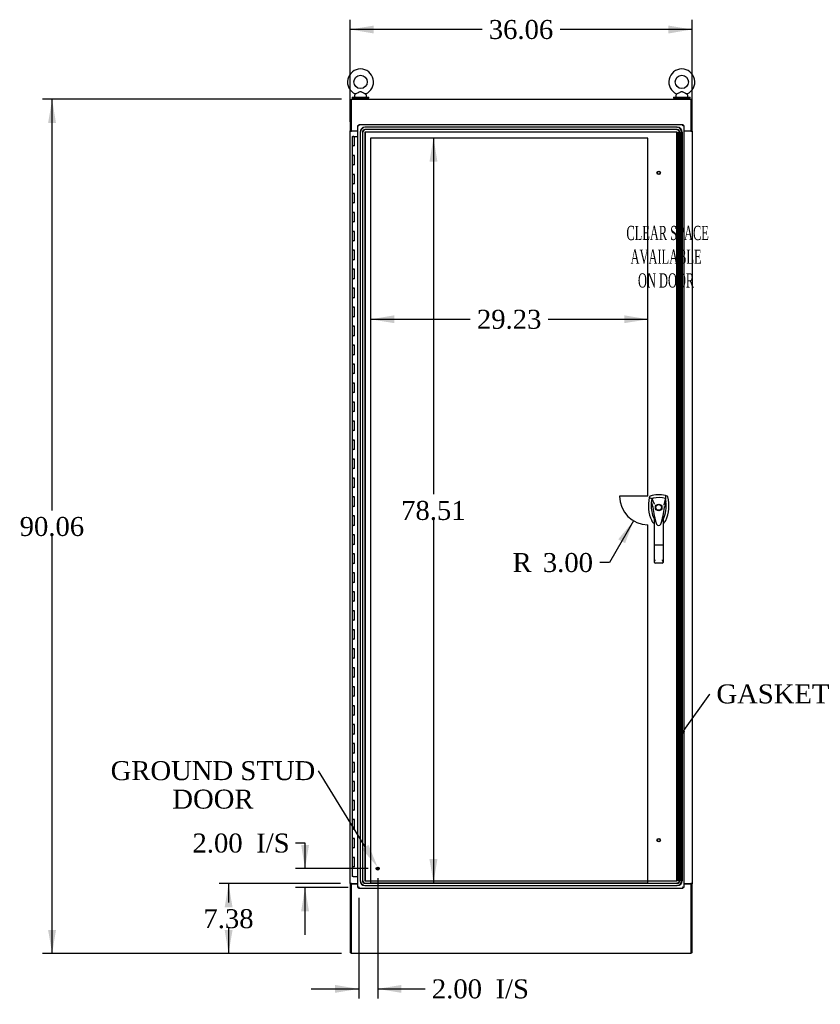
# Model space of a CAD drawing. Header units: inches. Extents: x 2 to 538, y -2 to 358.
# Tile 7 of 19: x 124 to 208, y 129 to 232. Entities that reach past the tile are written whole.
import ezdxf
from ezdxf import colors
from ezdxf.entities.mleader import LeaderData, LeaderLine
from ezdxf.enums import TextEntityAlignment as Align
from ezdxf.lldxf.tags import DXFTag
from ezdxf.math import Vec2, Vec3

# ---------------------------------------------------------------- set-up
doc = ezdxf.new("R2010")
doc.units = ezdxf.units.IN
doc.header["$MEASUREMENT"] = 0
for name, color, linetype in [('COM70220', 7, 'Continuous'), ('COM70755-6', 7, 'Continuous'), ('COM70760', 7, 'Continuous'), ('COM71200-5', 7, 'Continuous'), ('COM71201-6', 7, 'Continuous'), ('COM71202-6', 7, 'Continuous'), ('Default', 7, 'Continuous'), ('DV1_Default', 7, 'Continuous'), ('HAN86294', 7, 'Continuous'), ('SCS86415', 7, 'Continuous'), ('STD26122', 7, 'Continuous'), ('STD26258', 7, 'Continuous'), ('WAF25377', 7, 'Continuous'), ('WAM254785', 7, 'Continuous')]:
    doc.layers.add(name, color=color, linetype=linetype)
doc.styles.add('SEACAD_Times_New_Roman', font='times.ttf')
tags = doc.linetypes.add('HIDDEN2', pattern=[0.1875, 0.125, -0.0625]).pattern_tags.tags
tags[6:7] = [DXFTag(74, 4), DXFTag(75, 0), DXFTag(340, '0'), DXFTag(46, 0.0), DXFTag(50, 0.0), DXFTag(44, 0.0), DXFTag(45, 0.0)]
tags[4:5] = [DXFTag(74, 4), DXFTag(75, 0), DXFTag(340, '0'), DXFTag(46, 0.0), DXFTag(50, 0.0), DXFTag(44, 0.0), DXFTag(45, 0.0)]
doc.dimstyles.new('HAMMOND_(STH_-_540x360)', dxfattribs={"dimtxt": 2, "dimasz": 2.5, "dimexe": 1, "dimexo": 1, "dimgap": 0.5, "dimtad": 0, "dimtih": 1, "dimtoh": 1, "dimzin": 0, "dimdsep": 46, "dimtxsty": 'SEACAD_Times_New_Roman', "dimblk1": '_SE_FILLED', "dimblk2": '_SE_FILLED', "dimsah": 1, "dimcen": 1, "dimadec": 0, "dimazin": 0, "dimtfac": 0.8, "dimtofl": 0, "dimtmove": 0, "dimatfit": 3, "dimfxl": 1, "dimtolj": 1, "dimtzin": 0, "dimarcsym": 0})

# ---------------------------------------------------------------- blocks, each defined once
blk = doc.blocks.new('SE')
at = {"layer": 'COM70220', "color": 7, "linetype": 'HIDDEN2'}
for p, q in [((159.61, 220.55), (159.61, 141.61)), ((159.61, 220.55), (159.61, 141.61)), ((159.67, 141.61), (159.67, 220.55)), ((159.67, 141.61), (159.67, 220.55)), ((159.86, 220.55), (159.86, 141.61)), ((159.92, 141.61), (159.92, 220.55)), ((193.01, 221.05), (160.11, 221.05)), ((193.01, 221.05), (160.11, 221.05)), ((193.01, 220.8), (160.11, 220.8)), ((160.11, 220.55), (160.11, 141.61)), ((193.01, 220.55), (160.11, 220.55)), ((193.01, 220.55), (160.11, 220.55)), ((160.11, 220.55), (160.11, 141.61)), ((160.17, 141.61), (160.17, 220.55)), ((160.17, 141.61), (160.17, 220.55)), ((193.01, 221.05), (193.07, 221.05)), ((193.01, 221.05), (193.07, 221.05)), ((193.01, 220.8), (193.07, 220.8)), ((193.01, 141.61), (193.01, 220.55)), ((193.01, 141.61), (193.01, 220.55)), ((193.01, 220.55), (193.07, 220.55)), ((193.01, 220.55), (193.07, 220.55)), ((193.07, 220.55), (193.07, 141.61)), ((193.08, 220.55), (193.08, 141.61)), ((193.26, 141.61), (193.26, 220.55)), ((193.32, 220.55), (193.32, 141.61)), ((193.51, 141.61), (193.51, 220.55)), ((193.51, 141.61), (193.51, 220.55)), ((193.57, 220.55), (193.57, 141.61)), ((193.57, 220.55), (193.57, 141.61)), ((160.11, 141.61), (193.01, 141.61)), ((160.11, 141.61), (193.01, 141.61)), ((160.11, 141.36), (193.01, 141.36)), ((193.07, 141.61), (193.01, 141.61)), ((193.07, 141.61), (193.01, 141.61)), ((193.07, 141.36), (193.01, 141.36)), ((160.11, 141.11), (193.01, 141.11)), ((160.11, 141.11), (193.01, 141.11)), ((193.07, 141.11), (193.01, 141.11)), ((193.07, 141.11), (193.01, 141.11))]:
    blk.add_line(p, q, dxfattribs=at)
for centre, radius, start, end in [((160.11, 220.55), 0.5, 90, 180), ((160.11, 220.55), 0.499, 90, 180), ((160.17, 220.55), 0.5, 90, 180), ((160.17, 220.55), 0.499, 90, 180), ((160.11, 220.55), 0.25, 90, 180), ((160.17, 220.55), 0.25, 90, 180), ((160.11, 220.55), 0.001, 90, 180), ((160.17, 220.55), 0.001, 90, 180), ((193.01, 220.55), 0.5, 0, 90), ((193.01, 220.55), 0.499, 0, 90), ((193.01, 220.55), 0.25, 0, 90), ((193.01, 220.55), 0.001, 0, 90), ((193.07, 220.55), 0.5, 0, 90), ((193.07, 220.55), 0.499, 0, 90), ((193.07, 220.55), 0.25, 0, 90), ((193.07, 220.55), 0.001, 0, 90), ((160.11, 141.61), 0.5, 180, 270), ((160.11, 141.61), 0.499, 180, 270), ((160.17, 141.61), 0.5, 180, 270), ((160.17, 141.61), 0.499, 180, 270), ((160.11, 141.61), 0.25, 180, 270), ((160.17, 141.61), 0.25, 180, 270), ((160.11, 141.61), 0.001, 180, 270), ((160.17, 141.61), 0.001, 180, 270), ((193.01, 141.61), 0.5, 270, 0), ((193.01, 141.61), 0.001, 270, 0), ((193.01, 141.61), 0.25, 270, 0), ((193.01, 141.61), 0.499, 270, 0), ((193.07, 141.61), 0.5, 270, 0), ((193.07, 141.61), 0.001, 270, 0), ((193.07, 141.61), 0.25, 270, 0), ((193.07, 141.61), 0.499, 270, 0)]:
    blk.add_arc(centre, radius, start, end, dxfattribs=at)
at = {"layer": 'COM70755-6', "color": 7, "linetype": 'Continuous'}
for p, q in [((158.66, 224), (194.53, 224)), ((158.66, 224), (158.66, 223.86)), ((158.66, 223.86), (158.66, 220.66)), ((194.53, 223.86), (194.53, 224)), ((194.53, 220.66), (194.53, 223.86)), ((158.66, 220.66), (159.37, 220.66)), ((193.75, 220.66), (194.53, 220.66))]:
    blk.add_line(p, q, dxfattribs=at)
at = {"layer": 'COM70760', "color": 7, "linetype": 'Continuous'}
for p, q in [((158.78, 220.08), (159.01, 220.08)), ((158.78, 220.08), (158.78, 219.08)), ((158.84, 220.09), (158.84, 220.11)), ((158.84, 220.11), (158.89, 220.11)), ((158.89, 220.09), (158.84, 220.09)), ((158.85, 220.09), (158.85, 220.08)), ((158.89, 220.11), (158.91, 220.11)), ((158.89, 220.09), (158.91, 220.09)), ((158.91, 220.11), (158.96, 220.11)), ((158.96, 220.09), (158.91, 220.09)), ((158.95, 220.08), (158.95, 220.09)), ((158.96, 220.11), (158.96, 220.09)), ((159.01, 220.08), (159.37, 220.08)), ((159.01, 219.08), (159.01, 220.08)), ((158.78, 219.08), (158.9, 219.08)), ((158.78, 219.08), (158.78, 218.08)), ((158.9, 219.08), (158.78, 219.08)), ((159.01, 219.08), (158.9, 219.08)), ((158.78, 218.08), (158.9, 218.08)), ((158.9, 218.08), (158.78, 218.08)), ((158.78, 218.08), (158.78, 217.08)), ((159.01, 218.08), (158.9, 218.08)), ((159.01, 217.08), (159.01, 218.08)), ((158.78, 217.08), (158.9, 217.08)), ((158.78, 217.08), (158.78, 216.08)), ((158.9, 217.08), (158.78, 217.08)), ((159.01, 217.08), (158.9, 217.08)), ((158.78, 216.08), (158.9, 216.08)), ((158.9, 216.08), (158.78, 216.08)), ((158.78, 216.08), (158.78, 215.08)), ((159.01, 216.08), (158.9, 216.08)), ((159.01, 215.08), (159.01, 216.08)), ((158.78, 215.08), (158.9, 215.08)), ((158.78, 215.08), (158.78, 214.08)), ((158.9, 215.08), (158.78, 215.08)), ((159.01, 215.08), (158.9, 215.08)), ((158.78, 214.08), (158.9, 214.08)), ((158.9, 214.08), (158.78, 214.08)), ((158.78, 214.08), (158.78, 213.08)), ((159.01, 214.08), (158.9, 214.08)), ((159.01, 213.08), (159.01, 214.08)), ((158.78, 213.08), (158.9, 213.08)), ((158.78, 213.08), (158.78, 212.08)), ((158.9, 213.08), (158.78, 213.08)), ((159.01, 213.08), (158.9, 213.08)), ((158.78, 212.08), (158.9, 212.08)), ((158.9, 212.08), (158.78, 212.08)), ((158.78, 212.08), (158.78, 211.08)), ((159.01, 212.08), (158.9, 212.08)), ((159.01, 211.08), (159.01, 212.08)), ((158.78, 211.08), (158.9, 211.08)), ((158.78, 211.08), (158.78, 210.08)), ((158.9, 211.08), (158.78, 211.08)), ((159.01, 211.08), (158.9, 211.08)), ((158.78, 210.08), (158.9, 210.08)), ((158.9, 210.08), (158.78, 210.08)), ((158.78, 210.08), (158.78, 209.08)), ((159.01, 210.08), (158.9, 210.08)), ((159.01, 209.08), (159.01, 210.08)), ((158.78, 209.08), (158.9, 209.08)), ((158.78, 209.08), (158.78, 208.08)), ((158.9, 209.08), (158.78, 209.08)), ((159.01, 209.08), (158.9, 209.08)), ((158.78, 208.08), (158.9, 208.08)), ((158.9, 208.08), (158.78, 208.08)), ((158.78, 208.08), (158.78, 207.08)), ((159.01, 208.08), (158.9, 208.08)), ((159.01, 207.08), (159.01, 208.08)), ((158.78, 207.08), (158.9, 207.08)), ((158.78, 207.08), (158.78, 206.08)), ((158.9, 207.08), (158.78, 207.08)), ((159.01, 207.08), (158.9, 207.08)), ((158.78, 206.08), (158.9, 206.08)), ((158.9, 206.08), (158.78, 206.08)), ((158.78, 206.08), (158.78, 205.08)), ((159.01, 206.08), (158.9, 206.08)), ((159.01, 205.08), (159.01, 206.08)), ((158.78, 205.08), (158.9, 205.08)), ((158.78, 205.08), (158.78, 204.08)), ((158.9, 205.08), (158.78, 205.08)), ((159.01, 205.08), (158.9, 205.08)), ((158.78, 204.08), (158.9, 204.08)), ((158.9, 204.08), (158.78, 204.08)), ((158.78, 204.08), (158.78, 203.08)), ((159.01, 204.08), (158.9, 204.08)), ((159.01, 203.08), (159.01, 204.08)), ((158.78, 203.08), (158.9, 203.08)), ((158.78, 203.08), (158.78, 202.08)), ((158.9, 203.08), (158.78, 203.08)), ((159.01, 203.08), (158.9, 203.08)), ((158.78, 202.08), (158.9, 202.08)), ((158.9, 202.08), (158.78, 202.08)), ((158.78, 202.08), (158.78, 201.08)), ((159.01, 202.08), (158.9, 202.08)), ((159.01, 201.08), (159.01, 202.08)), ((158.78, 201.08), (158.9, 201.08)), ((158.78, 201.08), (158.78, 200.08)), ((158.9, 201.08), (158.78, 201.08)), ((159.01, 201.08), (158.9, 201.08)), ((158.78, 200.08), (158.9, 200.08)), ((158.9, 200.08), (158.78, 200.08)), ((158.78, 200.08), (158.78, 199.08)), ((159.01, 200.08), (158.9, 200.08)), ((159.01, 199.08), (159.01, 200.08)), ((158.78, 199.08), (158.9, 199.08)), ((158.78, 199.08), (158.78, 198.08)), ((158.9, 199.08), (158.78, 199.08)), ((159.01, 199.08), (158.9, 199.08)), ((158.78, 198.08), (158.9, 198.08)), ((158.9, 198.08), (158.78, 198.08)), ((158.78, 198.08), (158.78, 197.08)), ((159.01, 198.08), (158.9, 198.08)), ((159.01, 197.08), (159.01, 198.08)), ((158.78, 197.08), (158.9, 197.08)), ((158.78, 197.08), (158.78, 196.08)), ((158.9, 197.08), (158.78, 197.08)), ((159.01, 197.08), (158.9, 197.08)), ((158.78, 196.08), (158.9, 196.08)), ((158.9, 196.08), (158.78, 196.08)), ((158.78, 196.08), (158.78, 195.08)), ((159.01, 196.08), (158.9, 196.08)), ((159.01, 195.08), (159.01, 196.08)), ((158.78, 195.08), (158.9, 195.08)), ((158.78, 195.08), (158.78, 194.08)), ((158.9, 195.08), (158.78, 195.08)), ((159.01, 195.08), (158.9, 195.08)), ((158.78, 194.08), (158.9, 194.08)), ((158.9, 194.08), (158.78, 194.08)), ((158.78, 194.08), (158.78, 193.08)), ((158.78, 193.08), (158.9, 193.08)), ((158.78, 193.08), (158.78, 192.08)), ((158.9, 193.08), (158.78, 193.08)), ((159.01, 194.08), (158.9, 194.08)), ((159.01, 193.08), (158.9, 193.08)), ((159.01, 193.08), (159.01, 194.08)), ((158.78, 192.08), (158.9, 192.08)), ((158.9, 192.08), (158.78, 192.08)), ((158.78, 192.08), (158.78, 191.08)), ((159.01, 192.08), (158.9, 192.08)), ((159.01, 191.08), (159.01, 192.08)), ((158.78, 191.08), (158.9, 191.08)), ((158.78, 191.08), (158.78, 190.08)), ((158.9, 191.08), (158.78, 191.08)), ((159.01, 191.08), (158.9, 191.08)), ((158.78, 190.08), (158.9, 190.08)), ((158.9, 190.08), (158.78, 190.08)), ((158.78, 190.08), (158.78, 189.08)), ((159.01, 190.08), (158.9, 190.08)), ((159.01, 189.08), (159.01, 190.08)), ((158.78, 189.08), (158.9, 189.08)), ((158.78, 189.08), (158.78, 188.08)), ((158.9, 189.08), (158.78, 189.08)), ((159.01, 189.08), (158.9, 189.08)), ((158.78, 188.08), (158.9, 188.08)), ((158.9, 188.08), (158.78, 188.08)), ((158.78, 188.08), (158.78, 187.08)), ((159.01, 188.08), (158.9, 188.08)), ((159.01, 187.08), (159.01, 188.08)), ((158.78, 187.08), (158.9, 187.08)), ((158.78, 187.08), (158.78, 186.08)), ((158.9, 187.08), (158.78, 187.08)), ((159.01, 187.08), (158.9, 187.08)), ((158.78, 186.08), (158.9, 186.08)), ((158.9, 186.08), (158.78, 186.08)), ((158.78, 186.08), (158.78, 185.08)), ((159.01, 186.08), (158.9, 186.08)), ((159.01, 185.08), (159.01, 186.08)), ((158.78, 185.08), (158.9, 185.08)), ((158.78, 185.08), (158.78, 184.08)), ((158.9, 185.08), (158.78, 185.08)), ((159.01, 185.08), (158.9, 185.08)), ((158.78, 184.08), (158.9, 184.08)), ((158.9, 184.08), (158.78, 184.08)), ((158.78, 184.08), (158.78, 183.08)), ((159.01, 184.08), (158.9, 184.08)), ((159.01, 183.08), (159.01, 184.08)), ((158.78, 183.08), (158.9, 183.08)), ((158.78, 183.08), (158.78, 182.08)), ((158.9, 183.08), (158.78, 183.08)), ((159.01, 183.08), (158.9, 183.08)), ((158.78, 182.08), (158.9, 182.08)), ((158.9, 182.08), (158.78, 182.08)), ((158.78, 182.08), (158.78, 181.08)), ((159.01, 182.08), (158.9, 182.08)), ((159.01, 181.08), (159.01, 182.08)), ((158.78, 181.08), (158.9, 181.08)), ((158.78, 181.08), (158.78, 180.08)), ((158.9, 181.08), (158.78, 181.08)), ((159.01, 181.08), (158.9, 181.08)), ((158.78, 180.08), (158.9, 180.08)), ((158.9, 180.08), (158.78, 180.08)), ((158.78, 180.08), (158.78, 179.08)), ((159.01, 180.08), (158.9, 180.08)), ((159.01, 179.08), (159.01, 180.08)), ((158.78, 179.08), (158.9, 179.08)), ((158.78, 179.08), (158.78, 178.08)), ((158.9, 179.08), (158.78, 179.08)), ((159.01, 179.08), (158.9, 179.08)), ((158.78, 178.08), (158.9, 178.08)), ((158.9, 178.08), (158.78, 178.08)), ((158.78, 178.08), (158.78, 177.08)), ((159.01, 178.08), (158.9, 178.08)), ((159.01, 177.08), (159.01, 178.08)), ((158.78, 177.08), (158.9, 177.08)), ((158.78, 177.08), (158.78, 176.08)), ((158.9, 177.08), (158.78, 177.08)), ((159.01, 177.08), (158.9, 177.08)), ((158.78, 176.08), (158.9, 176.08)), ((158.9, 176.08), (158.78, 176.08)), ((158.78, 176.08), (158.78, 175.08)), ((159.01, 176.08), (158.9, 176.08)), ((159.01, 175.08), (159.01, 176.08)), ((158.78, 175.08), (158.9, 175.08)), ((158.78, 175.08), (158.78, 174.08)), ((158.9, 175.08), (158.78, 175.08)), ((159.01, 175.08), (158.9, 175.08)), ((158.78, 174.08), (158.9, 174.08)), ((158.9, 174.08), (158.78, 174.08)), ((158.78, 174.08), (158.78, 173.08)), ((159.01, 174.08), (158.9, 174.08)), ((159.01, 173.08), (159.01, 174.08)), ((158.78, 173.08), (158.9, 173.08)), ((158.78, 173.08), (158.78, 172.08)), ((158.9, 173.08), (158.78, 173.08)), ((159.01, 173.08), (158.9, 173.08)), ((158.78, 172.08), (158.9, 172.08)), ((158.9, 172.08), (158.78, 172.08)), ((158.78, 172.08), (158.78, 171.08)), ((159.01, 172.08), (158.9, 172.08)), ((159.01, 171.08), (159.01, 172.08)), ((158.78, 171.08), (158.9, 171.08)), ((158.78, 171.08), (158.78, 170.08)), ((158.9, 171.08), (158.78, 171.08)), ((159.01, 171.08), (158.9, 171.08)), ((158.78, 170.08), (158.9, 170.08)), ((158.9, 170.08), (158.78, 170.08)), ((158.78, 170.08), (158.78, 169.08)), ((159.01, 170.08), (158.9, 170.08)), ((159.01, 169.08), (159.01, 170.08)), ((158.78, 169.08), (158.9, 169.08)), ((158.78, 169.08), (158.78, 168.08)), ((158.9, 169.08), (158.78, 169.08)), ((159.01, 169.08), (158.9, 169.08)), ((158.78, 168.08), (158.9, 168.08)), ((158.9, 168.08), (158.78, 168.08)), ((158.78, 168.08), (158.78, 167.08)), ((159.01, 168.08), (158.9, 168.08)), ((159.01, 167.08), (159.01, 168.08)), ((158.78, 167.08), (158.9, 167.08)), ((158.78, 167.08), (158.78, 166.08)), ((158.9, 167.08), (158.78, 167.08)), ((158.78, 166.08), (158.9, 166.08)), ((158.9, 166.08), (158.78, 166.08)), ((158.78, 166.08), (158.78, 165.08)), ((159.01, 167.08), (158.9, 167.08)), ((159.01, 166.08), (158.9, 166.08)), ((159.01, 165.08), (159.01, 166.08)), ((158.78, 165.08), (158.9, 165.08)), ((158.78, 165.08), (158.78, 164.08)), ((158.9, 165.08), (158.78, 165.08)), ((159.01, 165.08), (158.9, 165.08)), ((158.78, 164.08), (158.9, 164.08)), ((158.9, 164.08), (158.78, 164.08)), ((158.78, 164.08), (158.78, 163.08)), ((159.01, 164.08), (158.9, 164.08)), ((159.01, 163.08), (159.01, 164.08)), ((158.78, 163.08), (158.9, 163.08)), ((158.78, 163.08), (158.78, 162.08)), ((158.9, 163.08), (158.78, 163.08)), ((159.01, 163.08), (158.9, 163.08)), ((158.78, 162.08), (158.9, 162.08)), ((158.9, 162.08), (158.78, 162.08)), ((158.78, 162.08), (158.78, 161.08)), ((159.01, 162.08), (158.9, 162.08)), ((159.01, 161.08), (159.01, 162.08)), ((158.78, 161.08), (158.9, 161.08)), ((158.78, 161.08), (158.78, 160.08)), ((158.9, 161.08), (158.78, 161.08)), ((159.01, 161.08), (158.9, 161.08)), ((158.78, 160.08), (158.9, 160.08)), ((158.9, 160.08), (158.78, 160.08)), ((158.78, 160.08), (158.78, 159.08)), ((159.01, 160.08), (158.9, 160.08)), ((159.01, 159.08), (159.01, 160.08)), ((158.78, 159.08), (158.9, 159.08)), ((158.78, 159.08), (158.78, 158.08)), ((158.9, 159.08), (158.78, 159.08)), ((159.01, 159.08), (158.9, 159.08)), ((158.78, 158.08), (158.9, 158.08)), ((158.9, 158.08), (158.78, 158.08)), ((158.78, 158.08), (158.78, 157.08)), ((159.01, 158.08), (158.9, 158.08)), ((159.01, 157.08), (159.01, 158.08)), ((158.78, 157.08), (158.9, 157.08)), ((158.78, 157.08), (158.78, 156.08)), ((158.9, 157.08), (158.78, 157.08)), ((159.01, 157.08), (158.9, 157.08)), ((158.78, 156.08), (158.9, 156.08)), ((158.9, 156.08), (158.78, 156.08)), ((158.78, 156.08), (158.78, 155.08)), ((159.01, 156.08), (158.9, 156.08)), ((159.01, 155.08), (159.01, 156.08)), ((158.78, 155.08), (158.9, 155.08)), ((158.78, 155.08), (158.78, 154.08)), ((158.9, 155.08), (158.78, 155.08)), ((159.01, 155.08), (158.9, 155.08)), ((158.78, 154.08), (158.9, 154.08)), ((158.9, 154.08), (158.78, 154.08)), ((158.78, 154.08), (158.78, 153.08)), ((159.01, 154.08), (158.9, 154.08)), ((159.01, 153.08), (159.01, 154.08)), ((158.78, 153.08), (158.9, 153.08)), ((158.78, 153.08), (158.78, 152.08)), ((158.9, 153.08), (158.78, 153.08)), ((159.01, 153.08), (158.9, 153.08)), ((158.78, 152.08), (158.9, 152.08)), ((158.9, 152.08), (158.78, 152.08)), ((158.78, 152.08), (158.78, 151.08)), ((159.01, 152.08), (158.9, 152.08)), ((159.01, 151.08), (159.01, 152.08)), ((158.78, 151.08), (158.9, 151.08)), ((158.78, 151.08), (158.78, 150.08)), ((158.9, 151.08), (158.78, 151.08)), ((159.01, 151.08), (158.9, 151.08)), ((158.78, 150.08), (158.9, 150.08)), ((158.9, 150.08), (158.78, 150.08)), ((158.78, 150.08), (158.78, 149.08)), ((159.01, 150.08), (158.9, 150.08)), ((159.01, 149.08), (159.01, 150.08)), ((158.78, 149.08), (158.9, 149.08)), ((158.78, 149.08), (158.78, 148.08)), ((158.9, 149.08), (158.78, 149.08)), ((159.01, 149.08), (158.9, 149.08)), ((158.78, 148.08), (158.9, 148.08)), ((158.9, 148.08), (158.78, 148.08)), ((158.78, 148.08), (158.78, 147.08)), ((159.01, 148.08), (158.9, 148.08)), ((159.01, 147.08), (159.01, 148.08)), ((158.78, 147.08), (158.9, 147.08)), ((158.78, 147.08), (158.78, 146.08)), ((158.9, 147.08), (158.78, 147.08)), ((159.01, 147.08), (158.9, 147.08)), ((158.78, 146.08), (158.9, 146.08)), ((158.9, 146.08), (158.78, 146.08)), ((158.78, 146.08), (158.78, 145.08)), ((159.01, 146.08), (158.9, 146.08)), ((159.01, 145.08), (159.01, 146.08)), ((158.78, 145.08), (158.9, 145.08)), ((158.78, 145.08), (158.78, 144.08)), ((158.9, 145.08), (158.78, 145.08)), ((159.01, 145.08), (158.9, 145.08)), ((158.78, 144.08), (158.9, 144.08)), ((158.9, 144.08), (158.78, 144.08)), ((158.78, 144.08), (158.78, 143.08)), ((159.01, 144.08), (158.9, 144.08)), ((159.01, 143.08), (159.01, 144.08)), ((158.78, 143.08), (158.9, 143.08)), ((158.78, 143.08), (158.78, 142.08)), ((158.9, 143.08), (158.78, 143.08)), ((159.01, 143.08), (158.9, 143.08)), ((158.9, 142.08), (158.78, 142.08)), ((158.9, 142.08), (159.37, 142.08))]:
    blk.add_line(p, q, dxfattribs=at)
at = {"layer": 'COM71200-5', "color": 7, "linetype": 'Continuous'}
for p, q in [((158.66, 223.91), (158.56, 223.91)), ((158.56, 223.91), (158.56, 220.66)), ((194.53, 223.91), (194.62, 223.91)), ((194.62, 220.66), (194.62, 223.91)), ((158.56, 220.63), (158.56, 220.66)), ((158.66, 220.66), (158.56, 220.66)), ((158.56, 141.32), (158.56, 220.63)), ((158.56, 220.63), (158.7, 220.63)), ((158.66, 220.63), (158.66, 220.66)), ((159.37, 220.63), (158.7, 220.63)), ((194.48, 220.63), (193.75, 220.63)), ((194.48, 220.63), (194.62, 220.63)), ((194.53, 220.63), (194.53, 220.66)), ((194.62, 220.66), (194.53, 220.66)), ((194.62, 220.63), (194.62, 220.66)), ((194.62, 220.63), (194.62, 141.32)), ((158.56, 141.32), (158.56, 141.29)), ((158.7, 141.32), (158.56, 141.32)), ((158.56, 141.29), (158.66, 141.29)), ((158.56, 141.29), (158.56, 134.04)), ((158.66, 141.32), (158.66, 141.29)), ((158.7, 141.32), (159.37, 141.32)), ((193.75, 141.32), (194.48, 141.32)), ((194.62, 141.32), (194.48, 141.32)), ((194.53, 141.32), (194.53, 141.29)), ((194.53, 141.29), (194.62, 141.29)), ((194.62, 141.32), (194.62, 141.29)), ((194.62, 134.04), (194.62, 141.29)), ((158.66, 134.04), (158.56, 134.04)), ((194.62, 134.04), (194.53, 134.04))]:
    blk.add_line(p, q, dxfattribs=at)
at = {"layer": 'COM71201-6', "color": 7, "linetype": 'Continuous'}
for p, q in [((158.66, 141.29), (158.66, 134.08)), ((158.66, 141.29), (159.37, 141.29)), ((193.75, 141.29), (194.53, 141.29)), ((194.53, 134.08), (194.53, 141.29)), ((158.66, 134.08), (158.66, 133.94)), ((194.53, 133.94), (158.66, 133.94)), ((194.53, 133.94), (194.53, 134.08))]:
    blk.add_line(p, q, dxfattribs=at)
at = {"layer": 'COM71202-6', "color": 7, "linetype": 'Continuous'}
for p, q in [((159.37, 140.91), (159.37, 221.25)), ((159.37, 221.25), (159.43, 221.25)), ((159.47, 221.25), (159.43, 221.25)), ((159.47, 221.35), (193.65, 221.35)), ((159.47, 221.35), (159.47, 221.29)), ((159.47, 221.25), (159.47, 221.29)), ((159.5, 221.21), (159.47, 221.25)), ((159.52, 221.2), (159.52, 221.2)), ((159.52, 221.2), (159.52, 221.2)), ((159.52, 221.2), (159.52, 221.2)), ((159.52, 221.2), (159.52, 221.2)), ((193.61, 221.2), (193.61, 221.2)), ((193.61, 221.2), (193.61, 221.2)), ((193.61, 221.2), (193.61, 221.2)), ((193.61, 221.2), (193.61, 221.2)), ((193.61, 221.2), (193.61, 221.2)), ((193.62, 221.21), (193.65, 221.25)), ((193.65, 221.35), (193.65, 221.29)), ((193.65, 221.25), (193.65, 221.29)), ((193.65, 221.25), (193.69, 221.25)), ((193.75, 221.25), (193.69, 221.25)), ((193.75, 221.25), (193.75, 140.91)), ((193.81, 220.66), (193.81, 220.63)), ((193.81, 141.32), (193.81, 141.29)), ((159.37, 140.91), (159.43, 140.91)), ((159.47, 140.91), (159.43, 140.91)), ((159.5, 140.94), (159.47, 140.91)), ((159.47, 140.91), (159.47, 140.87)), ((159.47, 140.81), (159.47, 140.87)), ((193.65, 140.81), (159.47, 140.81)), ((159.52, 140.96), (159.52, 140.96)), ((159.52, 140.96), (159.52, 140.96)), ((159.52, 140.96), (159.52, 140.96)), ((159.52, 140.96), (159.52, 140.96)), ((159.52, 140.96), (159.52, 140.96)), ((193.61, 140.96), (193.61, 140.96)), ((193.61, 140.96), (193.61, 140.96)), ((193.61, 140.96), (193.61, 140.96)), ((193.61, 140.96), (193.61, 140.96)), ((193.62, 140.94), (193.65, 140.91)), ((193.65, 140.91), (193.65, 140.87)), ((193.65, 140.91), (193.69, 140.91)), ((193.65, 140.81), (193.65, 140.87)), ((193.75, 140.91), (193.69, 140.91))]:
    blk.add_line(p, q, dxfattribs=at)
for centre, start, end in [((160, 222.18), 238.5613, 243.7633), ((158.54, 220.72), 26.2367, 31.4387), ((194.58, 220.72), 148.5613, 153.7633), ((193.12, 222.18), 296.2367, 301.4387), ((160, 139.98), 116.2367, 121.4387), ((158.54, 141.44), 328.5613, 333.7633), ((194.58, 141.44), 206.2367, 211.4387), ((193.12, 139.98), 58.5613, 63.7633)]:
    blk.add_arc(centre, 1.09, start, end, dxfattribs=at)
at = {"layer": 'DV1_Default', "color": 7, "linetype": 'HIDDEN2'}
for p, q in [((189.96, 219.92), (160.73, 219.92)), ((160.73, 219.92), (160.73, 141.41)), ((189.96, 182.16), (189.96, 219.92)), ((189.96, 182.16), (186.96, 182.16)), ((189.96, 141.41), (189.96, 179.16)), ((160.73, 141.41), (189.96, 141.41))]:
    blk.add_line(p, q, dxfattribs=at)
blk.add_arc((189.96, 182.16), 3, 180, 270, dxfattribs=at)
at = {"layer": 'HAN86294', "color": 7, "linetype": 'Continuous'}
for p, q in [((190.11, 182.08), (190.1, 182.02)), ((190.1, 182.02), (190.38, 181.92)), ((190.38, 181.92), (190.6, 181.35)), ((191.8, 181.92), (191.63, 181.26)), ((191.99, 182.17), (191.81, 182.23)), ((190.49, 181), (190.49, 181)), ((190.6, 181.35), (190.65, 181.31)), ((191.7, 181), (191.7, 181)), ((190.64, 177), (190.64, 179.98)), ((191.55, 179.98), (191.55, 177)), ((191.55, 179.7), (191.57, 179.74)), ((191.57, 179.74), (191.57, 179.75)), ((190.83, 179.34), (190.83, 179.33)), ((191.31, 179.22), (191.32, 179.23)), ((190.64, 175.19), (190.64, 177)), ((191.46, 177), (190.73, 177)), ((191.55, 177), (191.55, 175.19)), ((191.46, 175.1), (190.73, 175.1))]:
    blk.add_line(p, q, dxfattribs=at)
for radius in [0.35, 0.3]:
    blk.add_circle((191.09, 180.98), radius, dxfattribs=at)
for centre, radius, start, end in [((193.72, 181.17), 3.72, 166.7532, 205.1027), ((191.09, 179.74), 2.58, 73.8589, 110.3492), ((193.72, 181.17), 3.42, 167.3846, 174.7018), ((191.09, 179.74), 2.28, 106.8385, 108.0343), ((191.09, 179.74), 2.28, 104.4503, 106.8385), ((191.09, 179.74), 2.28, 71.9657, 104.4503), ((188.46, 181.17), 3.42, 10.1138, 12.6154), ((188.46, 181.17), 3.42, 8.519, 10.1138), ((188.46, 181.17), 3.42, 7.2824, 8.519), ((193.72, 181.17), 3.42, 174.7018, 200.2077), ((197.33, 181.57), 6.87, 184.7542, 199.9908), ((190.57, 179.65), 1.35, 91.2336, 93.7696), ((184.65, 181.6), 7.07, 340.3478, 355.1696), ((188.46, 181.17), 3.42, 334.8973, 7.2824), ((204.46, 154.55), 29.63, 115.6418, 115.7539), ((191.63, 180.21), 0.791, 85.3077, 89.6394), ((193.72, 181.17), 3.42, 200.2077, 205.1027), ((191.03, 179.91), 0.45, 205.1027, 208.4225), ((189.11, 179.37), 1.65, 10.2772, 21.6468), ((191.15, 179.91), 0.45, 331.5775, 334.8973), ((191.15, 179.91), 0.75, 301.8486, 334.8973), ((191.03, 179.91), 0.75, 233.4788, 238.1514), ((191.09, 179.3), 0.234, 202.2802, 338.2167), ((190.73, 175.19), 0.0903, 180.0017, 181.1154), ((190.73, 175.19), 0.09, 181.1172, 270), ((191.46, 175.19), 0.09, 270, 358.8828), ((191.46, 175.19), 0.0903, 358.8846, 359.9983)]:
    blk.add_arc(centre, radius, start, end, dxfattribs=at)
for points in [[(190.19, 182.17), (190.15, 182.15), (190.12, 182.12), (190.11, 182.08)], [(191.81, 182.23), (191.81, 182.12), (191.8, 182.02), (191.8, 181.92)], [(192.07, 182.08), (192.06, 182.12), (192.03, 182.15), (191.99, 182.17)], [(190.32, 181.49), (190.37, 181.32), (190.43, 181.16), (190.49, 181)], [(191.85, 181.6), (191.8, 181.4), (191.75, 181.2), (191.7, 181)], [(190.35, 179.59), (190.41, 179.48), (190.49, 179.38), (190.59, 179.31)], [(190.76, 179.57), (190.75, 179.6), (190.74, 179.63), (190.73, 179.67)], [(191.46, 179.67), (191.43, 179.57), (191.4, 179.47), (191.37, 179.38)], [(190.83, 179.34), (190.83, 179.35), (190.82, 179.36), (190.82, 179.38)]]:
    blk.add_open_spline(points, degree=3, dxfattribs=at)
for points, knots in [([(191.83, 179.59), (192.01, 179.98), (192.12, 180.39), (192.2, 181.24), (192.17, 181.67), (192.07, 182.08)], [0, 0, 0, 0, 0.5, 0.5, 1, 1, 1, 1]), ([(191.46, 179.67), (191.47, 179.72), (191.49, 179.78), (191.51, 179.87), (191.52, 179.9), (191.53, 179.94), (191.54, 179.95), (191.54, 179.97), (191.54, 179.97), (191.55, 179.98), (191.55, 179.98), (191.55, 179.98)], [0, 0, 0, 0, 0.5, 0.5, 0.75, 0.75, 0.875, 0.875, 0.9375, 0.9375, 1, 1, 1, 1]), ([(190.73, 177), (190.72, 177), (190.71, 177), (190.7, 177), (190.7, 177), (190.69, 177), (190.68, 177), (190.67, 177), (190.67, 177), (190.65, 177), (190.65, 177), (190.64, 177), (190.64, 177), (190.64, 177), (190.64, 177), (190.64, 177)], [0, 0, 0, 0, 0.125, 0.125, 0.25, 0.25, 0.375, 0.375, 0.5, 0.5, 0.75, 0.75, 0.875, 0.875, 1, 1, 1, 1]), ([(191.55, 177), (191.55, 177), (191.55, 177), (191.54, 177), (191.54, 177), (191.54, 177), (191.53, 177), (191.52, 177), (191.51, 177), (191.5, 177), (191.5, 177), (191.49, 177), (191.48, 177), (191.47, 177), (191.46, 177), (191.46, 177)], [0, 0, 0, 0, 0.125, 0.125, 0.25, 0.25, 0.5, 0.5, 0.625, 0.625, 0.75, 0.75, 0.875, 0.875, 1, 1, 1, 1]), ([(190.64, 175.19), (190.64, 175.21), (190.64, 175.22), (190.65, 175.25), (190.65, 175.26), (190.66, 175.28), (190.66, 175.29), (190.68, 175.32), (190.69, 175.34), (190.7, 175.38), (190.71, 175.39), (190.72, 175.41), (190.72, 175.42), (190.73, 175.44)], [0, 0, 0, 0, 0.25, 0.25, 0.375, 0.375, 0.5, 0.5, 0.75, 0.75, 0.875, 0.875, 1, 1, 1, 1]), ([(191.46, 175.44), (191.46, 175.42), (191.47, 175.41), (191.48, 175.39), (191.48, 175.38), (191.5, 175.34), (191.51, 175.32), (191.52, 175.29), (191.52, 175.28), (191.53, 175.26), (191.53, 175.25), (191.54, 175.22), (191.55, 175.21), (191.55, 175.19)], [0, 0, 0, 0, 0.125, 0.125, 0.25, 0.25, 0.5, 0.5, 0.625, 0.625, 0.75, 0.75, 1, 1, 1, 1])]:
    blk.add_open_spline(points, degree=3, knots=knots, dxfattribs=at)
at = {"layer": 'SCS86415', "color": 7, "linetype": 'Continuous'}
for p, q in [((159.03, 224.42), (159.03, 224.3)), ((159.11, 224.54), (159.05, 224.46)), ((160.27, 224.46), (160.2, 224.54)), ((160.28, 224.3), (160.28, 224.42)), ((192.9, 224.42), (192.9, 224.3)), ((192.98, 224.54), (192.92, 224.46)), ((194.14, 224.46), (194.07, 224.54)), ((194.15, 224.3), (194.15, 224.42))]:
    blk.add_line(p, q, dxfattribs=at)
for centre in [(159.66, 225.83), (193.53, 225.83)]:
    blk.add_circle(centre, 0.704, dxfattribs=at)
for centre, radius, start, end in [((159.66, 225.83), 1.37, 294.0237, 246.0188), ((193.53, 225.83), 1.37, 294.0237, 246.0188), ((159.09, 224.42), 0.06, 140.3214, 180), ((159.09, 224.3), 0.06, 180, 270), ((159.09, 224.55), 0.03, 297.8916, 61.952), ((160.22, 224.56), 0.0231, 111.5897, 162.4656), ((160.22, 224.3), 0.06, 270, 0), ((160.22, 224.42), 0.06, 0, 39.6786), ((192.96, 224.42), 0.06, 140.3214, 180), ((192.96, 224.3), 0.06, 180, 270), ((192.96, 224.55), 0.03, 297.8916, 61.952), ((194.09, 224.56), 0.0231, 111.5897, 162.4656), ((194.09, 224.3), 0.06, 270, 0), ((194.09, 224.42), 0.06, 0, 39.6786)]:
    blk.add_arc(centre, radius, start, end, dxfattribs=at)
for points in [[(160.2, 224.53), (160.2, 224.53), (160.19, 224.54), (160.14, 224.57), (160.12, 224.58), (160.07, 224.61), (160.05, 224.62), (159.97, 224.66), (159.92, 224.69), (159.83, 224.74), (159.8, 224.75), (159.74, 224.78), (159.71, 224.78), (159.64, 224.79), (159.61, 224.78), (159.55, 224.77), (159.52, 224.75), (159.43, 224.71), (159.37, 224.68), (159.27, 224.62), (159.22, 224.59), (159.18, 224.57)], [(194.07, 224.53), (194.07, 224.53), (194.06, 224.54), (194.01, 224.57), (193.99, 224.58), (193.94, 224.61), (193.92, 224.62), (193.84, 224.66), (193.79, 224.69), (193.7, 224.74), (193.67, 224.75), (193.61, 224.78), (193.58, 224.78), (193.51, 224.79), (193.48, 224.78), (193.42, 224.77), (193.39, 224.75), (193.3, 224.71), (193.24, 224.68), (193.14, 224.62), (193.09, 224.59), (193.05, 224.57)]]:
    blk.add_open_spline(points, degree=3, knots=[0.5685641, 0.5685641, 0.5685641, 0.5685641, 0.625, 0.625, 0.65625, 0.65625, 0.6875, 0.6875, 0.75, 0.75, 0.78125, 0.78125, 0.8125, 0.8125, 0.84375, 0.84375, 0.875, 0.875, 0.9375, 0.9375, 1, 1, 1, 1], dxfattribs=at)
at = {"layer": 'STD26122', "color": 7, "linetype": 'HIDDEN2'}
for centre, radius in [((191.09, 216.25), 0.185), ((191.09, 216.25), 0.15), ((191.09, 145.91), 0.185), ((191.09, 145.91), 0.15)]:
    blk.add_circle(centre, radius, dxfattribs=at)
at = {"layer": 'STD26258', "color": 7, "linetype": 'HIDDEN2'}
for radius in [0.156, 0.125, 0.0944]:
    blk.add_circle((161.47, 142.91), radius, dxfattribs=at)
at = {"layer": 'WAF25377', "color": 7, "linetype": 'Continuous'}
for p, q in [((158.78, 224.24), (160.53, 224.24)), ((158.78, 224.24), (158.78, 224.13)), ((160.53, 224.13), (160.53, 224.24)), ((192.65, 224.24), (194.4, 224.24)), ((192.65, 224.24), (192.65, 224.13)), ((194.4, 224.13), (194.4, 224.24)), ((158.78, 224.13), (160.53, 224.13)), ((192.65, 224.13), (194.4, 224.13))]:
    blk.add_line(p, q, dxfattribs=at)
at = {"layer": 'WAM254785', "color": 7, "linetype": 'Continuous'}
for p, q in [((158.91, 224.13), (158.91, 224)), ((160.41, 224), (160.41, 224.13)), ((192.78, 224.13), (192.78, 224)), ((194.28, 224), (194.28, 224.13))]:
    blk.add_line(p, q, dxfattribs=at)
at = {"layer": 'DV1_Default', "insert": (191.87, 210.66), "char_height": 1.5, "width": 14.8987, "attachment_point": 2}
blk.add_mtext('{\\fTimes New Roman|b0||i0||c0|p34;\\C7;\\H1.5;\\W0.5776;^I}{\\fTimes New Roman|b0||i0||c0|p34;\\C7;\\H1.5;\\W0.5776;CLEAR SPACE\\P}{\\fTimes New Roman|b0||i0||c0|p34;\\C7;\\H1.5;\\W0.5776;AVAILABLE \\P}{\\fTimes New Roman|b0||i0||c0|p34;\\C7;\\H1.5;\\W0.5776;ON DOOR^I}', dxfattribs=at)
blk = doc.blocks.new('DMBLK4703')
at = {"layer": 'Default', "linetype": 'Continuous'}
for points in [[(126.73, 221.5), (127.56, 221.5), (127.15, 224)], [(126.73, 136.44), (127.15, 133.94), (127.56, 136.44)]]:
    blk.add_hatch(color=7, dxfattribs=at).paths.add_polyline_path(points)
at = {"layer": 'Default', "color": 7, "linetype": 'Continuous'}
for p, q in [((157.66, 224), (126.15, 224)), ((127.15, 180.67), (127.15, 224)), ((127.15, 133.94), (127.15, 177.97)), ((157.66, 133.94), (126.15, 133.94))]:
    blk.add_line(p, q, dxfattribs=at)
at = {"layer": 'Default', "color": 7, "linetype": 'Continuous', "style": 'SEACAD_Times_New_Roman'}
blk.add_text('90.06', height=2, dxfattribs=at).set_placement((123.73, 179.97), align=Align.TOP_LEFT)
blk = doc.blocks.new('_SE_FILLED')
at = {"color": 0}
blk.add_line((0, 0), (-1, 0), dxfattribs=at)
blk.add_solid([(0, 0), (-1, -0.1665), (-1, 0.1665), (0, 0)], dxfattribs=at)
blk = doc.blocks.new('DMBLK4709')
at = {"layer": 'Default', "linetype": 'Continuous'}
for points in [[(145.34, 138.82), (146.17, 138.82), (145.75, 141.32)], [(145.34, 136.44), (145.75, 133.94), (146.17, 136.44)]]:
    blk.add_hatch(color=7, dxfattribs=at).paths.add_polyline_path(points)
at = {"layer": 'Default', "color": 7, "linetype": 'Continuous'}
for p, q in [((157.56, 141.32), (144.75, 141.32)), ((145.75, 141.32), (145.75, 139.33)), ((145.75, 136.63), (145.75, 133.94)), ((157.66, 133.94), (144.75, 133.94))]:
    blk.add_line(p, q, dxfattribs=at)
at = {"layer": 'Default', "color": 7, "linetype": 'Continuous', "style": 'SEACAD_Times_New_Roman'}
blk.add_text('7.38', height=2, dxfattribs=at).set_placement((143.1, 138.63), align=Align.TOP_LEFT)
blk = doc.blocks.new('DMBLK4713')
at = {"layer": 'Default', "linetype": 'Continuous'}
for points in [[(167.77, 217.42), (167.35, 219.92), (166.93, 217.42)], [(167.77, 143.91), (166.93, 143.91), (167.35, 141.41)]]:
    blk.add_hatch(color=7, dxfattribs=at).paths.add_polyline_path(points)
at = {"layer": 'Default', "color": 7, "linetype": 'Continuous'}
for p, q in [((167.35, 219.92), (167.35, 182.36)), ((167.35, 179.66), (167.35, 141.41))]:
    blk.add_line(p, q, dxfattribs=at)
at = {"layer": 'Default', "color": 7, "linetype": 'Continuous', "style": 'SEACAD_Times_New_Roman'}
blk.add_text('78.51', height=2, dxfattribs=at).set_placement((163.94, 181.66), align=Align.TOP_LEFT)
blk = doc.blocks.new('DMBLK4714')
at = {"layer": 'Default', "linetype": 'Continuous'}
for points in [[(163.23, 200.4), (163.23, 201.23), (160.73, 200.81)], [(187.46, 200.4), (189.96, 200.81), (187.46, 201.23)]]:
    blk.add_hatch(color=7, dxfattribs=at).paths.add_polyline_path(points)
at = {"layer": 'Default', "color": 7, "linetype": 'Continuous'}
for p, q in [((160.73, 200.81), (171.23, 200.81)), ((179.45, 200.81), (189.96, 200.81))]:
    blk.add_line(p, q, dxfattribs=at)
at = {"layer": 'Default', "color": 7, "linetype": 'Continuous', "style": 'SEACAD_Times_New_Roman'}
blk.add_text('29.23', height=2, dxfattribs=at).set_placement((171.93, 201.81), align=Align.TOP_LEFT)
blk = doc.blocks.new('DMBLK4715')
at = {"layer": 'Default', "linetype": 'Continuous'}
blk.add_hatch(color=7, dxfattribs=at).paths.add_polyline_path([(187.55, 177.2), (188.45, 179.57), (186.83, 177.62)])
at = {"layer": 'Default', "color": 7, "linetype": 'Continuous'}
for p, q in [((188.45, 179.57), (185.89, 175.17)), ((185.89, 175.17), (184.89, 175.17))]:
    blk.add_line(p, q, dxfattribs=at)
at = {"layer": 'Default', "color": 7, "linetype": 'Continuous', "style": 'SEACAD_Times_New_Roman'}
for s, p in [('R', (175.69, 176.17)), ('3.00', (178.88, 176.17))]:
    blk.add_text(s, height=2, dxfattribs=at).set_placement(p, align=Align.TOP_LEFT)
blk = doc.blocks.new('DMBLK4723')
at = {"layer": 'Default', "linetype": 'Continuous'}
for points in [[(156.97, 129.81), (159.47, 130.23), (156.97, 130.64)], [(163.97, 129.81), (163.97, 130.64), (161.47, 130.23)]]:
    blk.add_hatch(color=7, dxfattribs=at).paths.add_polyline_path(points)
at = {"layer": 'Default', "color": 7, "linetype": 'Continuous'}
for p, q in [((161.47, 141.91), (161.47, 129.23)), ((159.47, 139.81), (159.47, 129.23)), ((154.47, 130.23), (159.47, 130.23)), ((161.47, 130.23), (165.48, 130.23)), ((165.48, 130.23), (166.48, 130.23))]:
    blk.add_line(p, q, dxfattribs=at)
at = {"layer": 'Default', "color": 7, "linetype": 'Continuous', "style": 'SEACAD_Times_New_Roman'}
for s, p in [('2.00', (167.18, 131.23)), ('I/S', (173.89, 131.23))]:
    blk.add_text(s, height=2, dxfattribs=at).set_placement(p, align=Align.TOP_LEFT)
blk = doc.blocks.new('DMBLK4724')
at = {"layer": 'Default', "linetype": 'Continuous'}
for points in [[(153.4, 145.41), (153.81, 142.91), (154.23, 145.41)], [(153.4, 138.41), (154.23, 138.41), (153.81, 140.91)]]:
    blk.add_hatch(color=7, dxfattribs=at).paths.add_polyline_path(points)
at = {"layer": 'Default', "color": 7, "linetype": 'Continuous'}
for p, q in [((153.81, 145.6), (152.81, 145.6)), ((153.81, 142.91), (153.81, 145.6)), ((160.47, 142.91), (152.81, 142.91)), ((158.37, 140.91), (152.81, 140.91)), ((153.81, 135.91), (153.81, 140.91))]:
    blk.add_line(p, q, dxfattribs=at)
at = {"layer": 'Default', "color": 7, "linetype": 'Continuous', "style": 'SEACAD_Times_New_Roman'}
for s, p in [('2.00', (141.95, 146.6)), ('I/S', (148.66, 146.6))]:
    blk.add_text(s, height=2, dxfattribs=at).set_placement(p, align=Align.TOP_LEFT)
blk = doc.blocks.new('DMBLK4726')
at = {"layer": 'Default', "linetype": 'Continuous'}
for points in [[(161.06, 231.77), (158.56, 231.36), (161.06, 230.94)], [(192.12, 231.77), (192.12, 230.94), (194.62, 231.36)]]:
    blk.add_hatch(color=7, dxfattribs=at).paths.add_polyline_path(points)
at = {"layer": 'Default', "color": 7, "linetype": 'Continuous'}
for p, q in [((158.56, 221.63), (158.56, 232.36)), ((194.62, 221.63), (194.62, 232.36)), ((172.48, 231.36), (158.56, 231.36)), ((194.62, 231.36), (180.7, 231.36))]:
    blk.add_line(p, q, dxfattribs=at)
at = {"layer": 'Default', "color": 7, "linetype": 'Continuous', "style": 'SEACAD_Times_New_Roman'}
blk.add_text('36.06', height=2, dxfattribs=at).set_placement((173.18, 232.36), align=Align.TOP_LEFT)

msp = doc.modelspace()

# ---------------------------------------------------------------- block references
at = {"layer": 'Default'}
msp.add_blockref('SE', (0, 0), dxfattribs=at)

# ---------------------------------------------------------------- dimensions: what is measured, and where the dimension line sits
at = {"layer": 'Default', "color": 7, "linetype": 'Continuous'}
for base, p1, p2, picture, middle in [((158.561, 231.356), (194.621, 220.625), (158.561, 220.625), 'DMBLK4726', (176.591, 231.356)), ((189.957, 200.815), (160.728, 219.916), (189.957, 182.162), 'DMBLK4714', (175.343, 200.815))]:
    dim = msp.add_linear_dim(base=base, p1=p1, p2=p2, text='\\A1;<>', dimstyle='HAMMOND_(STH_-_540x360)', dxfattribs=at)
    dim.commit()
    dim.dimension.update_dxf_attribs({"geometry": picture, "text_midpoint": middle, "dimtype": 160})
for base, p1, p2, angle, picture, middle, dimtype in [((127.145, 133.94), (158.656, 133.94), (158.656, 224), 90, 'DMBLK4703', (127.145, 178.97), 161), ((167.351, 219.916), (160.728, 219.916), (160.728, 141.408), 270, 'DMBLK4713', (167.351, 180.662), 161), ((145.754910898, 133.940002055), (158.561428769, 141.315002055), (158.656428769, 133.940002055), 90, 'DMBLK4709', (145.754910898, 137.62750204), 160)]:
    dim = msp.add_linear_dim(base=base, p1=p1, p2=p2, angle=angle, text='\\A1;<>', dimstyle='HAMMOND_(STH_-_540x360)', dxfattribs=at)
    dim.commit()
    dim.dimension.update_dxf_attribs({"geometry": picture, "text_midpoint": middle, "dimtype": dimtype})
dim = msp.add_radius_dim(center=(189.957, 182.162), mpoint=(188.448, 179.57), text='\\A1;<>', dimstyle='HAMMOND_(STH_-_540x360)', dxfattribs=at)
dim.commit()
dim.dimension.update_dxf_attribs({"geometry": 'DMBLK4715', "text_midpoint": (184.888, 175.172), "dimtype": 164})
dim = msp.add_linear_dim(base=(153.815, 142.908), p1=(159.373, 140.908), p2=(161.468, 142.908), angle=90, text='\\A1;<> I/S', dimstyle='HAMMOND_(STH_-_540x360)', override={"dimtmove": 1}, dxfattribs=at)
dim.commit()
dim.dimension.update_dxf_attribs({"geometry": 'DMBLK4724', "text_midpoint": (152.815, 145.604), "dimtype": 160})
dim = msp.add_linear_dim(base=(161.468, 130.226), p1=(159.469, 140.813), p2=(161.468, 142.908), text='\\A1;<> I/S', dimstyle='HAMMOND_(STH_-_540x360)', override={"dimtmove": 1}, dxfattribs=at)
dim.commit()
dim.dimension.update_dxf_attribs({"geometry": 'DMBLK4723', "text_midpoint": (166.481, 130.226), "dimtype": 160})

# ---------------------------------------------------------------- leaders
ml = msp.add_multileader_mtext('Standard', dxfattribs=at)
ml.set_content('{\\pxsm0.9;\\fTimes New Roman|b0||i0||c0|p34;\\W1.;GASKET\\P}', color=7)
ml.set_leader_properties()
ml.build(insert=Vec2(0, 0))
ml.multileader.update_dxf_attribs({"dogleg_length": 0, "arrow_head_size": 1.224})
ctx = ml.context
ctx.base_point, ctx.char_height, ctx.arrow_head_size, ctx.landing_gap_size = Vec3(197.086, 160.392), 2, 1.224, 0.7
notes = []
notes.append((ctx, [(0, (1, 1, 0), (196.476, 161.302), (1, 0), 0, [(0, [(193.014, 156.453)], 0, [])])]))
ctx.mtext.insert = Vec3(197.176, 162.324)
ml = msp.add_multileader_mtext('Standard', dxfattribs=at)
ml.set_content('{\\pxsm0.9;\\fTimes New Roman|b0||i0||c0|p34;\\W1.;GROUND STUD\\PDOOR\\P}', color=7)
ml.set_leader_properties()
ml.build(insert=Vec2(0, 0))
ml.multileader.update_dxf_attribs({"dogleg_length": 0, "arrow_head_size": 2.5})
ctx = ml.context
ctx.base_point, ctx.char_height, ctx.arrow_head_size, ctx.landing_gap_size = Vec3(133.573, 152.3), 2, 2.5, 0.7
ctx.text_align_type = 1
notes.append((ctx, [(0, (1, 1, 0), (155.244, 153.21), (-1, 0), 0, [(0, [(161.462, 143.064)], 0, [])])]))
ctx.mtext.insert, ctx.mtext.alignment = Vec3(144.103, 154.232), 2
for ctx, leaders in notes:
    for number, flags, end, landing, length, lines in leaders:
        leader = LeaderData()
        leader.index, (leader.has_last_leader_line, leader.has_dogleg_vector, leader.attachment_direction) = number, flags
        leader.last_leader_point, leader.dogleg_vector, leader.dogleg_length = Vec3(end), Vec3(landing), length
        for number, points, colour, breaks in lines:
            line = LeaderLine()
            line.index, line.vertices, line.color, line.breaks = number, Vec3.list(points), colors.encode_raw_color(colour), breaks
            leader.lines.append(line)
        ctx.leaders.append(leader)

doc.saveas('drawing.dxf')
